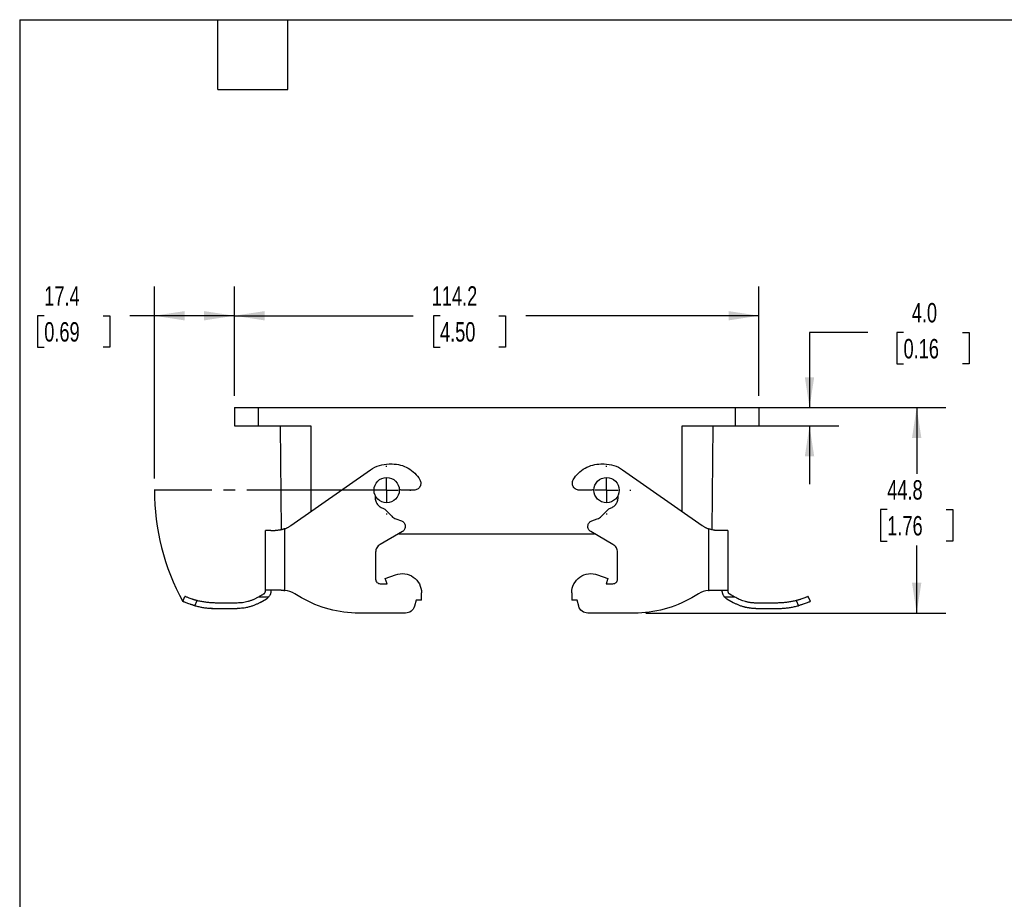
# Model space of a CAD drawing. Header units: millimetres. Extents: x 13 to 546, y 13 to 419.
# Tile 4 of 8: x 13 to 227, y 227 to 419. Entities that reach past the tile are written whole.
import ezdxf

# ---------------------------------------------------------------- set-up
doc = ezdxf.new("R2010")
doc.units = ezdxf.units.MM
doc.header["$LTSCALE"] = 2
doc.linetypes.add('SLD-Center', pattern=[19.05, 15.24, -1.27, 1.27, -1.27])
doc.linetypes.add('SLD-Solid', pattern=[0])
doc.layers.add('CENTER', color=40, linetype='SLD-Center')
doc.layers.add('DIMENSIONS', color=140, linetype='SLD-Solid', lineweight=25)
doc.layers.add('TEXT', color=140, linetype='SLD-Solid', lineweight=25)
doc.styles.add('SLDTEXTSTYLE0', font='TXT', dxfattribs={"width": 0.7})
doc.dimstyles.new('SLDDIMSTYLE0', dxfattribs={"dimtxt": 4.316016, "dimasz": 6.604, "dimexe": 0, "dimexo": 0.0625, "dimgap": 1.079004, "dimtad": 0, "dimtih": 1, "dimtoh": 1, "dimrnd": 1e-09, "dimzin": 4, "dimdsep": 46, "dimtxsty": 'SLDTEXTSTYLE0', "dimsah": 1, "dimcen": 0.09, "dimadec": 0, "dimazin": 1, "dimtfac": 1, "dimtmove": 0, "dimatfit": 0, "dimfxl": 0, "dimfrac": 2, "dimtolj": 1, "dimtzin": 12, "dimarcsym": 0})
doc.dimstyles.new('SLDDIMSTYLE1', dxfattribs={"dimtxt": 4.316016, "dimasz": 6.604, "dimexe": 0, "dimexo": 0.0625, "dimgap": 1.079004, "dimtad": 0, "dimtih": 1, "dimtoh": 1, "dimrnd": 1e-09, "dimzin": 12, "dimdsep": 46, "dimtxsty": 'SLDTEXTSTYLE0', "dimsah": 1, "dimcen": 0.09, "dimadec": 0, "dimazin": 3, "dimtfac": 1, "dimtofl": 0, "dimtmove": 0, "dimatfit": 3, "dimfxl": 0, "dimfrac": 2, "dimtolj": 1, "dimtzin": 12, "dimarcsym": 0})

# ---------------------------------------------------------------- blocks, each defined once
blk = doc.blocks.new('_D_10')
at = {"layer": 'DIMENSIONS'}
for p, q in [((42.03, 319.13), (42.03, 360.94)), ((59.46, 337.13), (59.46, 360.94)), ((18.05, 354.59), (16.6, 354.59)), ((16.6, 354.59), (16.6, 347.73)), ((30.87, 354.59), (32.32, 354.59)), ((32.32, 354.59), (32.32, 347.73)), ((42.03, 354.59), (36.72, 354.59)), ((59.46, 354.59), (42.03, 354.59)), ((16.6, 347.73), (18.05, 347.73)), ((32.32, 347.73), (30.87, 347.73))]:
    blk.add_line(p, q, dxfattribs=at)
for points in [[(42.03, 354.59), (48.63, 353.57), (48.63, 355.6)], [(59.46, 354.59), (52.85, 355.6), (52.85, 353.57)]]:
    blk.add_solid(points, dxfattribs=at)
at = {"layer": 'DIMENSIONS', "char_height": 4.233, "attachment_point": 1, "style": 'SLDTEXTSTYLE0'}
for s, insert in [('17.4', (18.05, 361.01)), ('0.69', (18.05, 353.19))]:
    blk.add_mtext(s, dxfattribs=dict(at, insert=insert))
blk = doc.blocks.new('_D_11')
at = {"layer": 'DIMENSIONS'}
for p, q in [((59.46, 337.13), (59.46, 360.94)), ((173.7, 337.13), (173.7, 360.94)), ((59.46, 354.59), (98.4, 354.59)), ((104.25, 354.59), (102.8, 354.59)), ((102.8, 354.59), (102.8, 347.73)), ((117.07, 354.59), (118.52, 354.59)), ((118.52, 354.59), (118.52, 347.73)), ((173.7, 354.59), (122.92, 354.59)), ((102.8, 347.73), (104.25, 347.73)), ((118.52, 347.73), (117.07, 347.73))]:
    blk.add_line(p, q, dxfattribs=at)
for points in [[(59.46, 354.59), (66.06, 353.57), (66.06, 355.6)], [(173.7, 354.59), (167.09, 355.6), (167.09, 353.57)]]:
    blk.add_solid(points, dxfattribs=at)
at = {"layer": 'DIMENSIONS', "char_height": 4.233, "attachment_point": 1, "style": 'SLDTEXTSTYLE0'}
for s, insert in [('114.2', (102.45, 361.01)), ('4.50', (104.25, 353.19))]:
    blk.add_mtext(s, dxfattribs=dict(at, insert=insert))
blk = doc.blocks.new('_D_12')
at = {"layer": 'DIMENSIONS'}
for p, q in [((171.07, 334.59), (214.42, 334.59)), ((208.07, 334.59), (208.07, 320.17)), ((201.66, 312.34), (200.21, 312.34)), ((200.21, 312.34), (200.21, 305.48)), ((214.48, 312.34), (215.93, 312.34)), ((215.93, 312.34), (215.93, 305.48)), ((200.21, 305.48), (201.66, 305.48)), ((215.93, 305.48), (214.48, 305.48)), ((208.07, 289.79), (208.07, 304.51)), ((149.11, 289.79), (214.42, 289.79))]:
    blk.add_line(p, q, dxfattribs=at)
for points in [[(208.07, 334.59), (207.06, 327.98), (209.09, 327.98)], [(208.07, 289.79), (209.09, 296.39), (207.06, 296.39)]]:
    blk.add_solid(points, dxfattribs=at)
at = {"layer": 'DIMENSIONS', "char_height": 4.233, "attachment_point": 1, "style": 'SLDTEXTSTYLE0'}
for s, insert in [('44.8', (201.66, 318.76)), ('1.76', (201.66, 310.94))]:
    blk.add_mtext(s, dxfattribs=dict(at, insert=insert))
blk = doc.blocks.new('_D_13')
at = {"layer": 'DIMENSIONS'}
for p, q in [((197.43, 350.94), (184.73, 350.94)), ((184.73, 350.94), (184.73, 334.59)), ((205.21, 350.94), (203.76, 350.94)), ((203.76, 350.94), (203.76, 344.08)), ((218.03, 350.94), (219.48, 350.94)), ((219.48, 350.94), (219.48, 344.08)), ((203.76, 344.08), (205.21, 344.08)), ((219.48, 344.08), (218.03, 344.08)), ((171.07, 334.59), (191.08, 334.59)), ((173.32, 330.59), (191.08, 330.59)), ((184.73, 330.59), (184.73, 317.89))]:
    blk.add_line(p, q, dxfattribs=at)
for points in [[(184.73, 334.59), (185.75, 341.19), (183.71, 341.19)], [(184.73, 330.59), (183.71, 323.98), (185.75, 323.98)]]:
    blk.add_solid(points, dxfattribs=at)
at = {"layer": 'DIMENSIONS', "char_height": 4.233, "attachment_point": 1, "style": 'SLDTEXTSTYLE0'}
for s, insert in [('4.0', (207, 357.36)), ('0.16', (205.21, 349.53))]:
    blk.add_mtext(s, dxfattribs=dict(at, insert=insert))
blk = doc.blocks.new('SW_CENTERMARKSYMBOL_16')
at = {"layer": 'CENTER', "color": 0}
for p, q in [((0, 5.08), (0, 5.29)), ((0, 0), (0, 2.54)), ((-5.08, 0), (-5.29, 0)), ((0, 0), (-2.54, 0)), ((0, 0), (0, -2.54)), ((0, 0), (2.54, 0)), ((5.08, 0), (5.29, 0)), ((0, -5.08), (0, -5.29))]:
    blk.add_line(p, q, dxfattribs=at)
blk = doc.blocks.new('SW_CENTERMARKSYMBOL_17')
at = {"layer": 'CENTER', "color": 0}
for p, q in [((0, 5.08), (0, 5.29)), ((0, 0), (0, 2.54)), ((-5.08, 0), (-5.29, 0)), ((0, 0), (-2.54, 0)), ((0, 0), (0, -2.54)), ((0, 0), (2.54, 0)), ((5.08, 0), (5.29, 0)), ((0, -5.08), (0, -5.29))]:
    blk.add_line(p, q, dxfattribs=at)

msp = doc.modelspace()

# ---------------------------------------------------------------- linework, layer by layer
for p, q in [((59.456, 334.588), (59.491, 330.588)), ((59.456, 334.588), (64.626, 334.588)), ((64.626, 334.588), (64.626, 330.588)), ((64.626, 334.588), (168.526, 334.588)), ((168.526, 334.588), (168.526, 330.588)), ((168.526, 334.588), (173.695, 334.588)), ((173.695, 334.588), (173.66, 330.588)), ((59.491, 330.588), (64.626, 330.588)), ((64.626, 330.588), (76.126, 330.588)), ((69.688, 307.965), (69.491, 330.588)), ((76.126, 330.588), (76.126, 311.919)), ((157.026, 330.588), (168.526, 330.588)), ((157.026, 311.919), (157.026, 330.588)), ((163.66, 330.588), (163.463, 307.965)), ((168.526, 330.588), (173.66, 330.588)), ((93.141, 322.288), (93.841, 322.288)), ((139.31, 322.288), (140.01, 322.288)), ((71.775, 308.873), (89.126, 321.022)), ((144.025, 321.022), (161.376, 308.873)), ((90.126, 315.443), (90.126, 314.998)), ((98.581, 316.588), (95.98, 316.588)), ((137.172, 316.588), (134.57, 316.588)), ((143.026, 314.998), (143.026, 315.443)), ((92.199, 312.445), (93.73, 310.914)), ((139.421, 310.914), (140.952, 312.445)), ((94.643, 310.332), (95.841, 309.896)), ((137.31, 309.896), (138.508, 310.332)), ((66.226, 294.788), (66.226, 307.788)), ((70.426, 294.734), (70.426, 308.165)), ((96.046, 307.549), (91.226, 304.766)), ((95.249, 307.088), (137.903, 307.088)), ((141.926, 304.766), (137.105, 307.549)), ((162.726, 308.165), (162.726, 294.734)), ((166.926, 307.788), (166.926, 294.788)), ((90.226, 303.034), (90.226, 297.188)), ((142.926, 297.188), (142.926, 303.034)), ((92.316, 297.316), (94.589, 298.143)), ((138.562, 298.143), (140.836, 297.316)), ((91.226, 296.188), (92.726, 296.188)), ((92.726, 296.188), (92.316, 297.316)), ((140.836, 297.316), (140.425, 296.188)), ((140.425, 296.188), (141.926, 296.188)), ((74.085, 293.137), (72.618, 293.984)), ((100.226, 292.588), (100.226, 294.197)), ((132.926, 294.197), (132.926, 292.588)), ((160.533, 293.984), (159.066, 293.137)), ((48.226, 292.318), (48.703, 293.419)), ((50.84, 291.409), (51.324, 292.523)), ((60.082, 291.988), (55.592, 291.988)), ((64.692, 293.288), (64.482, 293.167)), ((66.904, 293.288), (64.692, 293.288)), ((65.082, 292.128), (66.426, 292.904)), ((99.026, 292.588), (98.673, 291.27)), ((100.226, 292.588), (99.026, 292.588)), ((134.126, 292.588), (132.926, 292.588)), ((134.479, 291.27), (134.126, 292.588)), ((168.46, 293.288), (166.248, 293.288)), ((166.726, 292.904), (168.069, 292.128)), ((168.669, 293.167), (168.46, 293.288)), ((177.559, 291.988), (173.069, 291.988)), ((181.828, 292.523), (182.311, 291.409)), ((184.926, 292.318), (184.448, 293.419)), ((55.592, 290.788), (60.082, 290.788)), ((96.741, 289.788), (86.585, 289.788)), ((146.567, 289.788), (136.411, 289.788)), ((173.069, 290.788), (177.559, 290.788))]:
    msp.add_line(p, q)
for centre in [(92.626, 316.588), (140.526, 316.588)]:
    msp.add_circle(centre, 2.75)
for points, knots in [([(89.126, 321.022), (89.71, 321.431), (90.356, 321.75), (91.716, 322.179), (92.428, 322.288), (93.141, 322.288)], [0, 0, 0, 0, 0.5, 0.5, 1, 1, 1, 1]), ([(93.841, 322.288), (94.446, 322.289), (95.051, 322.21), (96.222, 321.901), (96.787, 321.67), (97.839, 321.071), (98.325, 320.703), (99.188, 319.854), (99.564, 319.373), (99.872, 318.852)], [0, 0, 0, 0, 0.25, 0.25, 0.5, 0.5, 0.75, 0.75, 1, 1, 1, 1]), ([(133.279, 318.852), (133.587, 319.373), (133.963, 319.854), (134.826, 320.703), (135.313, 321.071), (136.365, 321.67), (136.93, 321.901), (138.1, 322.21), (138.705, 322.289), (139.31, 322.288)], [0, 0, 0, 0, 0.25, 0.25, 0.5, 0.5, 0.75, 0.75, 1, 1, 1, 1]), ([(140.01, 322.288), (140.723, 322.288), (141.436, 322.179), (142.795, 321.75), (143.442, 321.431), (144.025, 321.022)], [0, 0, 0, 0, 0.5, 0.5, 1, 1, 1, 1]), ([(99.872, 318.852), (100.006, 318.625), (100.079, 318.363), (100.083, 317.837), (100.015, 317.574), (99.754, 317.117), (99.562, 316.923), (99.107, 316.659), (98.844, 316.588), (98.581, 316.588)], [0, 0, 0, 0, 0.25, 0.25, 0.5, 0.5, 0.75, 0.75, 1, 1, 1, 1]), ([(134.57, 316.588), (134.307, 316.588), (134.044, 316.659), (133.589, 316.923), (133.397, 317.117), (133.137, 317.574), (133.068, 317.837), (133.072, 318.363), (133.145, 318.625), (133.279, 318.852)], [0, 0, 0, 0, 0.25, 0.25, 0.5, 0.5, 0.75, 0.75, 1, 1, 1, 1]), ([(90.126, 314.998), (90.125, 314.725), (90.169, 314.451), (90.343, 313.933), (90.472, 313.689), (90.804, 313.254), (91.006, 313.065), (91.46, 312.76), (91.712, 312.645), (91.976, 312.574)], [0, 0, 0, 0, 0.25, 0.25, 0.5, 0.5, 0.75, 0.75, 1, 1, 1, 1]), ([(141.176, 312.574), (141.44, 312.645), (141.692, 312.76), (142.146, 313.065), (142.347, 313.254), (142.679, 313.689), (142.809, 313.933), (142.983, 314.451), (143.027, 314.725), (143.026, 314.998)], [0, 0, 0, 0, 0.25, 0.25, 0.5, 0.5, 0.75, 0.75, 1, 1, 1, 1]), ([(70.426, 308.165), (70.505, 308.195), (70.664, 308.257), (70.896, 308.361), (71.124, 308.474), (71.347, 308.597), (71.564, 308.729), (71.705, 308.825), (71.775, 308.873)], [0, 0, 0, 0, 0.1671699, 0.3337362, 0.5, 0.6662638, 0.8328301, 1, 1, 1, 1]), ([(95.841, 309.896), (96.072, 309.812), (96.278, 309.661), (96.577, 309.271), (96.67, 309.033), (96.713, 308.543), (96.663, 308.292), (96.436, 307.856), (96.259, 307.672), (96.046, 307.549)], [0, 0, 0, 0, 0.25, 0.25, 0.5, 0.5, 0.75, 0.75, 1, 1, 1, 1]), ([(137.105, 307.549), (136.892, 307.672), (136.715, 307.856), (136.488, 308.292), (136.439, 308.543), (136.481, 309.033), (136.574, 309.271), (136.873, 309.661), (137.079, 309.812), (137.31, 309.896)], [0, 0, 0, 0, 0.25, 0.25, 0.5, 0.5, 0.75, 0.75, 1, 1, 1, 1]), ([(161.376, 308.873), (161.446, 308.825), (161.587, 308.729), (161.805, 308.597), (162.027, 308.474), (162.255, 308.361), (162.488, 308.257), (162.646, 308.195), (162.726, 308.165)], [0, 0, 0, 0, 0.1671699, 0.3337362, 0.5, 0.6662638, 0.8328301, 1, 1, 1, 1]), ([(67.426, 307.788), (67.046, 307.788), (66.742, 307.788), (66.332, 307.788), (66.226, 307.788), (66.226, 307.788)], [0, 0, 0, 0, 0.5, 0.5, 1, 1, 1, 1]), ([(67.426, 307.788), (67.471, 307.788), (67.562, 307.788), (67.706, 307.788), (67.855, 307.788), (68.009, 307.788), (68.168, 307.788), (68.279, 307.788), (68.334, 307.788)], [0, 0, 0, 0, 0.1672503, 0.3338007, 0.5, 0.6661993, 0.8327497, 1, 1, 1, 1]), ([(70.426, 308.165), (70.367, 308.143), (70.25, 308.101), (70.072, 308.045), (69.894, 307.994), (69.716, 307.949), (69.537, 307.909), (69.303, 307.865), (69.012, 307.824), (68.668, 307.794), (68.446, 307.79), (68.334, 307.788)], [0, 0, 0, 0, 0.0837439, 0.1672499, 0.250602, 0.3338844, 0.4171816, 0.5005782, 0.6623438, 0.8286486, 1, 1, 1, 1]), ([(164.817, 307.788), (164.761, 307.789), (164.65, 307.79), (164.479, 307.797), (164.307, 307.809), (164.136, 307.826), (163.964, 307.849), (163.732, 307.885), (163.436, 307.946), (163.078, 308.041), (162.843, 308.123), (162.726, 308.165)], [0, 0, 0, 0, 0.0863598, 0.1713999, 0.2551796, 0.337761, 0.4192088, 0.4995907, 0.6662163, 0.8327943, 1, 1, 1, 1]), ([(166.926, 307.788), (166.926, 307.788), (166.819, 307.788), (166.409, 307.788), (166.105, 307.788), (165.726, 307.788)], [0, 0, 0, 0, 0.5, 0.5, 1, 1, 1, 1]), ([(91.226, 304.766), (90.923, 304.591), (90.668, 304.336), (90.319, 303.731), (90.226, 303.383), (90.226, 303.034)], [0, 0, 0, 0, 0.5, 0.5, 1, 1, 1, 1]), ([(142.926, 303.034), (142.926, 303.383), (142.832, 303.731), (142.483, 304.336), (142.228, 304.591), (141.926, 304.766)], [0, 0, 0, 0, 0.5, 0.5, 1, 1, 1, 1]), ([(94.589, 298.143), (95.221, 298.373), (95.908, 298.448), (97.24, 298.273), (97.884, 298.022), (98.985, 297.252), (99.441, 296.732), (100.061, 295.54), (100.226, 294.869), (100.226, 294.197)], [0, 0, 0, 0, 0.25, 0.25, 0.5, 0.5, 0.75, 0.75, 1, 1, 1, 1]), ([(132.926, 294.197), (132.926, 294.869), (133.09, 295.54), (133.71, 296.732), (134.166, 297.252), (135.267, 298.022), (135.911, 298.273), (137.244, 298.448), (137.931, 298.373), (138.562, 298.143)], [0, 0, 0, 0, 0.25, 0.25, 0.5, 0.5, 0.75, 0.75, 1, 1, 1, 1]), ([(90.226, 297.188), (90.226, 296.926), (90.333, 296.666), (90.704, 296.296), (90.964, 296.188), (91.226, 296.188)], [0, 0, 0, 0, 0.5, 0.5, 1, 1, 1, 1]), ([(141.926, 296.188), (142.187, 296.188), (142.448, 296.296), (142.818, 296.666), (142.926, 296.926), (142.926, 297.188)], [0, 0, 0, 0, 0.5, 0.5, 1, 1, 1, 1]), ([(65.826, 293.943), (65.766, 293.908), (65.645, 293.839), (65.461, 293.732), (65.273, 293.624), (65.082, 293.514), (64.888, 293.402), (64.757, 293.326), (64.692, 293.288)], [0, 0, 0, 0, 0.16289455, 0.32695318, 0.49243981, 0.65961159, 0.82871798, 1, 1, 1, 1]), ([(65.826, 293.943), (65.85, 293.958), (65.9, 293.989), (65.965, 294.043), (66.024, 294.102), (66.076, 294.166), (66.119, 294.235), (66.159, 294.312), (66.192, 294.399), (66.213, 294.486), (66.224, 294.568), (66.225, 294.612), (66.226, 294.636)], [0, 0, 0, 0, 0.0805139, 0.1608216, 0.2419591, 0.3249312, 0.410678, 0.5000522, 0.6195102, 0.7496191, 0.8658603, 1, 1, 1, 1]), ([(69.618, 294.788), (69.552, 294.788), (69.421, 294.788), (69.228, 294.788), (69.038, 294.788), (68.851, 294.788), (68.667, 294.788), (68.487, 294.788), (68.153, 294.788), (67.69, 294.788), (67.166, 294.788), (66.742, 294.788), (66.491, 294.788), (66.351, 294.788), (66.279, 294.788), (66.234, 294.788), (66.228, 294.788), (66.226, 294.788)], [0, 0, 0, 0, 0.03483437, 0.06947417, 0.10399814, 0.13848583, 0.17301705, 0.20767129, 0.24252721, 0.37123, 0.5000229, 0.62872571, 0.75751863, 0.81833578, 0.87873724, 0.9391498, 1, 1, 1, 1]), ([(66.226, 294.636), (66.226, 294.652), (66.226, 294.684), (66.226, 294.722), (66.226, 294.752), (66.226, 294.773), (66.226, 294.786), (66.226, 294.787), (66.226, 294.788)], [0, 0, 0, 0, 0.1682247, 0.334541, 0.4999054, 0.6652911, 0.8316708, 1, 1, 1, 1]), ([(67.426, 294.636), (67.426, 294.618), (67.425, 294.584), (67.423, 294.523), (67.418, 294.455), (67.407, 294.357), (67.385, 294.219), (67.338, 294.041), (67.271, 293.855), (67.179, 293.667), (67.06, 293.472), (66.957, 293.351), (66.904, 293.288)], [0, 0, 0, 0, 0.06259134, 0.12489781, 0.18727053, 0.25005951, 0.37406542, 0.49970414, 0.61568521, 0.73655316, 0.86413858, 1, 1, 1, 1]), ([(67.426, 294.788), (67.426, 294.787), (67.426, 294.786), (67.426, 294.773), (67.426, 294.752), (67.426, 294.722), (67.426, 294.684), (67.426, 294.652), (67.426, 294.636)], [0, 0, 0, 0, 0.1683292, 0.3347089, 0.5000946, 0.665459, 0.8317753, 1, 1, 1, 1]), ([(69.618, 294.788), (69.672, 294.788), (69.779, 294.787), (69.941, 294.78), (70.103, 294.769), (70.265, 294.754), (70.372, 294.74), (70.426, 294.734)], [0, 0, 0, 0, 0.2011404, 0.4015651, 0.601419, 0.8008482, 1, 1, 1, 1]), ([(162.726, 294.734), (162.779, 294.74), (162.887, 294.754), (163.049, 294.769), (163.21, 294.78), (163.372, 294.787), (163.48, 294.788), (163.533, 294.788)], [0, 0, 0, 0, 0.19915177, 0.39858105, 0.59843493, 0.7988596, 1, 1, 1, 1]), ([(163.533, 294.788), (164.006, 294.788), (164.463, 294.788), (165.291, 294.788), (165.662, 294.788), (166.275, 294.788), (166.516, 294.788), (166.842, 294.788), (166.926, 294.788), (166.926, 294.788)], [0, 0, 0, 0, 0.25, 0.25, 0.5, 0.5, 0.75, 0.75, 1, 1, 1, 1]), ([(165.726, 294.636), (165.726, 294.652), (165.726, 294.684), (165.726, 294.722), (165.726, 294.752), (165.726, 294.773), (165.726, 294.786), (165.726, 294.787), (165.726, 294.788)], [0, 0, 0, 0, 0.1682247, 0.334541, 0.4999054, 0.6652911, 0.8316708, 1, 1, 1, 1]), ([(166.248, 293.288), (166.221, 293.318), (166.17, 293.377), (166.101, 293.468), (166.039, 293.559), (165.964, 293.684), (165.885, 293.844), (165.814, 294.036), (165.767, 294.218), (165.74, 294.383), (165.727, 294.527), (165.726, 294.6), (165.726, 294.636)], [0, 0, 0, 0, 0.065972, 0.129544, 0.1908561, 0.2500647, 0.3762782, 0.4995898, 0.6242866, 0.7493792, 0.8745039, 1, 1, 1, 1]), ([(166.926, 294.788), (166.926, 294.787), (166.926, 294.786), (166.926, 294.773), (166.926, 294.752), (166.926, 294.722), (166.926, 294.684), (166.926, 294.652), (166.926, 294.636)], [0, 0, 0, 0, 0.1683292, 0.3347089, 0.5000946, 0.665459, 0.8317753, 1, 1, 1, 1]), ([(166.926, 294.636), (166.926, 294.62), (166.926, 294.59), (166.931, 294.54), (166.94, 294.477), (166.959, 294.4), (167, 294.291), (167.07, 294.168), (167.18, 294.04), (167.277, 293.975), (167.326, 293.943)], [0, 0, 0, 0, 0.0911488, 0.1744803, 0.2500885, 0.3800329, 0.4999865, 0.67521, 0.8392963, 1, 1, 1, 1]), ([(168.46, 293.288), (168.394, 293.326), (168.263, 293.402), (168.069, 293.514), (167.878, 293.624), (167.691, 293.732), (167.506, 293.839), (167.386, 293.908), (167.326, 293.943)], [0, 0, 0, 0, 0.171282, 0.3403884, 0.5075602, 0.6730468, 0.8371055, 1, 1, 1, 1]), ([(50.84, 291.409), (50.795, 291.421), (50.706, 291.445), (50.572, 291.482), (50.44, 291.52), (50.266, 291.571), (50.053, 291.636), (49.726, 291.742), (49.346, 291.873), (48.954, 292.019), (48.635, 292.145), (48.441, 292.226), (48.33, 292.273), (48.27, 292.299), (48.232, 292.315), (48.228, 292.317), (48.226, 292.318)], [0, 0, 0, 0, 0.03116146, 0.06234285, 0.09360983, 0.1250275, 0.1877229, 0.24987891, 0.37501116, 0.49952049, 0.62463211, 0.74921573, 0.81233526, 0.87480375, 0.93717365, 1, 1, 1, 1]), ([(51.324, 292.523), (51.272, 292.536), (51.169, 292.563), (51.017, 292.604), (50.866, 292.646), (50.717, 292.689), (50.57, 292.733), (50.427, 292.777), (50.179, 292.856), (49.83, 292.974), (49.449, 293.114), (49.123, 293.243), (48.944, 293.316), (48.84, 293.361), (48.779, 293.386), (48.718, 293.413), (48.709, 293.417), (48.703, 293.419)], [0, 0, 0, 0, 0.0356742, 0.071398, 0.1071741, 0.143005, 0.1788933, 0.2148414, 0.250852, 0.3701521, 0.5005396, 0.6119195, 0.7501751, 0.7802953, 0.8319827, 0.905224, 1, 1, 1, 1]), ([(55.592, 291.988), (55.448, 291.989), (55.16, 291.991), (54.728, 292.008), (54.298, 292.035), (53.869, 292.072), (53.441, 292.12), (53.015, 292.179), (52.59, 292.249), (52.166, 292.329), (51.744, 292.419), (51.464, 292.489), (51.324, 292.523)], [0, 0, 0, 0, 0.1003822, 0.2005146, 0.3004587, 0.4002762, 0.5000292, 0.5997798, 0.6995903, 0.7995227, 0.8996388, 1, 1, 1, 1]), ([(64.482, 293.167), (64.398, 293.12), (64.231, 293.025), (63.974, 292.894), (63.714, 292.771), (63.45, 292.656), (63.183, 292.551), (62.912, 292.454), (62.638, 292.366), (62.268, 292.26), (61.8, 292.151), (61.232, 292.057), (60.658, 291.999), (60.274, 291.992), (60.082, 291.988)], [0, 0, 0, 0, 0.0626909, 0.1251905, 0.1875653, 0.2498822, 0.3122084, 0.3746108, 0.4371562, 0.499911, 0.6251668, 0.7499101, 0.8746761, 1, 1, 1, 1]), ([(65.082, 292.128), (64.996, 292.079), (64.821, 291.98), (64.549, 291.84), (64.266, 291.704), (63.971, 291.573), (63.663, 291.449), (63.343, 291.333), (63.012, 291.225), (62.662, 291.124), (62.275, 291.029), (61.83, 290.938), (61.312, 290.859), (60.721, 290.8), (60.303, 290.792), (60.082, 290.788)], [0, 0, 0, 0, 0.0567022, 0.1150572, 0.175065, 0.2367257, 0.3000393, 0.365006, 0.4316257, 0.4998986, 0.5733626, 0.6601059, 0.7601273, 0.8734258, 1, 1, 1, 1]), ([(66.426, 292.904), (66.461, 292.925), (66.531, 292.967), (66.632, 293.039), (66.728, 293.116), (66.819, 293.198), (66.875, 293.258), (66.904, 293.288)], [0, 0, 0, 0, 0.2008544, 0.40051924, 0.59975531, 0.79932829, 1, 1, 1, 1]), ([(86.585, 289.788), (84.403, 289.788), (82.222, 290.075), (78.007, 291.205), (75.974, 292.047), (74.085, 293.137)], [0, 0, 0, 0, 0.5, 0.5, 1, 1, 1, 1]), ([(159.066, 293.137), (157.177, 292.047), (155.144, 291.205), (150.93, 290.075), (148.748, 289.788), (146.567, 289.788)], [0, 0, 0, 0, 0.5, 0.5, 1, 1, 1, 1]), ([(166.248, 293.288), (166.276, 293.258), (166.333, 293.198), (166.424, 293.116), (166.52, 293.039), (166.62, 292.967), (166.69, 292.925), (166.726, 292.904)], [0, 0, 0, 0, 0.2006717, 0.4002447, 0.5994808, 0.7991456, 1, 1, 1, 1]), ([(173.069, 290.788), (172.966, 290.789), (172.764, 290.791), (172.469, 290.805), (172.189, 290.826), (171.923, 290.853), (171.673, 290.885), (171.438, 290.921), (171.218, 290.96), (171.012, 291.001), (170.822, 291.043), (170.647, 291.086), (170.307, 291.174), (169.814, 291.324), (169.187, 291.565), (168.607, 291.83), (168.245, 292.031), (168.069, 292.128)], [0, 0, 0, 0, 0.0591874, 0.1156311, 0.1693313, 0.2202878, 0.2685007, 0.3139699, 0.3566954, 0.3966771, 0.4339151, 0.4684094, 0.5001599, 0.6350313, 0.7632951, 0.8849512, 1, 1, 1, 1]), ([(173.069, 291.988), (172.973, 291.989), (172.781, 291.991), (172.493, 292.006), (172.206, 292.029), (171.921, 292.062), (171.636, 292.104), (171.353, 292.155), (171.071, 292.216), (170.698, 292.31), (170.238, 292.449), (169.699, 292.652), (169.174, 292.888), (168.838, 293.074), (168.669, 293.167)], [0, 0, 0, 0, 0.0627471, 0.1252958, 0.1877125, 0.2500638, 0.3124169, 0.3748385, 0.4373955, 0.5001542, 0.6253946, 0.7500917, 0.8747815, 1, 1, 1, 1]), ([(181.828, 292.523), (181.688, 292.489), (181.408, 292.419), (180.985, 292.329), (180.562, 292.249), (180.137, 292.179), (179.71, 292.12), (179.283, 292.072), (178.854, 292.035), (178.423, 292.008), (177.992, 291.991), (177.703, 291.989), (177.559, 291.988)], [0, 0, 0, 0, 0.1003612, 0.2004773, 0.3004097, 0.4002202, 0.4999708, 0.5997238, 0.6995413, 0.7994854, 0.8996178, 1, 1, 1, 1]), ([(184.448, 293.419), (184.447, 293.419), (184.445, 293.418), (184.433, 293.413), (184.416, 293.405), (184.395, 293.396), (184.372, 293.386), (184.348, 293.376), (184.325, 293.366), (184.303, 293.357), (184.285, 293.349), (184.269, 293.343), (184.192, 293.31), (184.027, 293.242), (183.7, 293.113), (183.319, 292.973), (182.938, 292.844), (182.617, 292.743), (182.361, 292.667), (182.098, 292.593), (181.918, 292.547), (181.828, 292.523)], [0, 0, 0, 0, 0.0379477, 0.0728672, 0.1047583, 0.1336209, 0.1594548, 0.1822599, 0.2020361, 0.2187832, 0.2325013, 0.2431901, 0.2508498, 0.3891712, 0.5005269, 0.6302969, 0.7501483, 0.8125029, 0.8749206, 0.9374151, 1, 1, 1, 1]), ([(184.926, 292.318), (184.925, 292.318), (184.924, 292.317), (184.915, 292.313), (184.9, 292.307), (184.872, 292.295), (184.822, 292.274), (184.712, 292.227), (184.518, 292.146), (184.199, 292.019), (183.808, 291.873), (183.427, 291.742), (183.1, 291.637), (182.845, 291.559), (182.582, 291.482), (182.402, 291.433), (182.311, 291.409)], [0, 0, 0, 0, 0.0311215, 0.0622873, 0.093566, 0.1250251, 0.1876724, 0.2498792, 0.3749445, 0.4995317, 0.6245711, 0.7492157, 0.8121828, 0.8746113, 0.937038, 1, 1, 1, 1]), ([(50.84, 291.409), (50.982, 291.372), (51.264, 291.299), (51.691, 291.202), (52.119, 291.115), (52.549, 291.038), (52.98, 290.971), (53.412, 290.915), (53.845, 290.869), (54.28, 290.833), (54.716, 290.807), (55.154, 290.791), (55.446, 290.789), (55.592, 290.788)], [0, 0, 0, 0, 0.0912778, 0.1823306, 0.2732083, 0.3639615, 0.4546407, 0.5452966, 0.6359799, 0.7267415, 0.8176318, 0.9087013, 1, 1, 1, 1]), ([(98.673, 291.27), (98.56, 290.849), (98.304, 290.467), (97.612, 289.936), (97.177, 289.788), (96.741, 289.788)], [0, 0, 0, 0, 0.5, 0.5, 1, 1, 1, 1]), ([(136.411, 289.788), (135.974, 289.788), (135.539, 289.936), (134.847, 290.467), (134.592, 290.849), (134.479, 291.27)], [0, 0, 0, 0, 0.5, 0.5, 1, 1, 1, 1]), ([(177.559, 290.788), (177.705, 290.789), (177.997, 290.791), (178.435, 290.807), (178.871, 290.833), (179.306, 290.869), (179.739, 290.915), (180.172, 290.971), (180.602, 291.038), (181.032, 291.115), (181.46, 291.202), (181.887, 291.299), (182.17, 291.372), (182.311, 291.409)], [0, 0, 0, 0, 0.0912987, 0.1823682, 0.2732585, 0.3640201, 0.4547034, 0.5453593, 0.6360385, 0.7267917, 0.8176694, 0.9087222, 1, 1, 1, 1])]:
    msp.add_open_spline(points, degree=3, knots=knots)
for points in [[(95.98, 316.588), (95.76, 316.588), (95.541, 316.663), (95.368, 316.797)], [(137.784, 316.797), (137.61, 316.663), (137.391, 316.588), (137.172, 316.588)], [(91.976, 312.574), (92.06, 312.552), (92.137, 312.507), (92.199, 312.445)], [(140.952, 312.445), (141.014, 312.507), (141.092, 312.552), (141.176, 312.574)], [(93.73, 310.914), (93.988, 310.656), (94.302, 310.456), (94.643, 310.332)], [(138.508, 310.332), (138.85, 310.456), (139.164, 310.656), (139.421, 310.914)], [(165.726, 307.788), (165.457, 307.788), (165.15, 307.788), (164.817, 307.788)], [(72.618, 293.984), (71.945, 294.373), (71.196, 294.629), (70.426, 294.734)], [(162.726, 294.734), (161.956, 294.629), (161.206, 294.373), (160.533, 293.984)], [(54.707, 290.809), (54.547, 290.817), (54.386, 290.827), (54.226, 290.839)]]:
    msp.add_open_spline(points, degree=3)
at = {"layer": 'CENTER'}
msp.add_line((92.626, 316.588), (42.025, 316.588), dxfattribs=at)
msp.add_arc((92.626, 316.588), 50.6, 180, 208.662, dxfattribs=at)
at = {"layer": 'TEXT'}
for p, q in [((12.7, 419.1), (546.1, 419.1)), ((12.7, 419.1), (12.7, 12.7)), ((55.88, 403.86), (55.88, 419.1)), ((71.12, 403.86), (71.12, 419.1)), ((55.88, 403.86), (71.12, 403.86))]:
    msp.add_line(p, q, dxfattribs=at)

# ---------------------------------------------------------------- block references
at = {"layer": 'CENTER'}
for name, p in [('SW_CENTERMARKSYMBOL_17', (92.626, 316.588)), ('SW_CENTERMARKSYMBOL_16', (140.526, 316.588))]:
    msp.add_blockref(name, p, dxfattribs=at)

# ---------------------------------------------------------------- dimensions: what is measured, and where the dimension line sits
at = {"layer": 'DIMENSIONS'}
dim = msp.add_linear_dim(base=(42.025, 354.588), p1=(59.456, 334.588), p2=(42.025, 316.588), dimstyle='SLDDIMSTYLE1', dxfattribs=at)
dim.commit()
dim.dimension.update_dxf_attribs({"geometry": '_D_10', "text_midpoint": (24.461, 354.588), "dimtype": 160})
for base, p1, p2, angle, dimstyle, picture, middle in [((173.695, 354.588), (59.456, 334.588), (173.695, 334.588), 0, 'SLDDIMSTYLE1', '_D_11', (110.661, 354.588)), ((184.73, 330.588), (168.526, 334.588), (170.776, 330.588), 90, 'SLDDIMSTYLE0', '_D_13', (184.73, 350.937)), ((208.072, 289.788), (168.526, 334.588), (146.567, 289.788), 90, 'SLDDIMSTYLE1', '_D_12', (208.072, 312.34))]:
    dim = msp.add_linear_dim(base=base, p1=p1, p2=p2, angle=angle, dimstyle=dimstyle, dxfattribs=at)
    dim.commit()
    dim.dimension.update_dxf_attribs({"geometry": picture, "text_midpoint": middle, "dimtype": 160})

doc.saveas('drawing.dxf')
